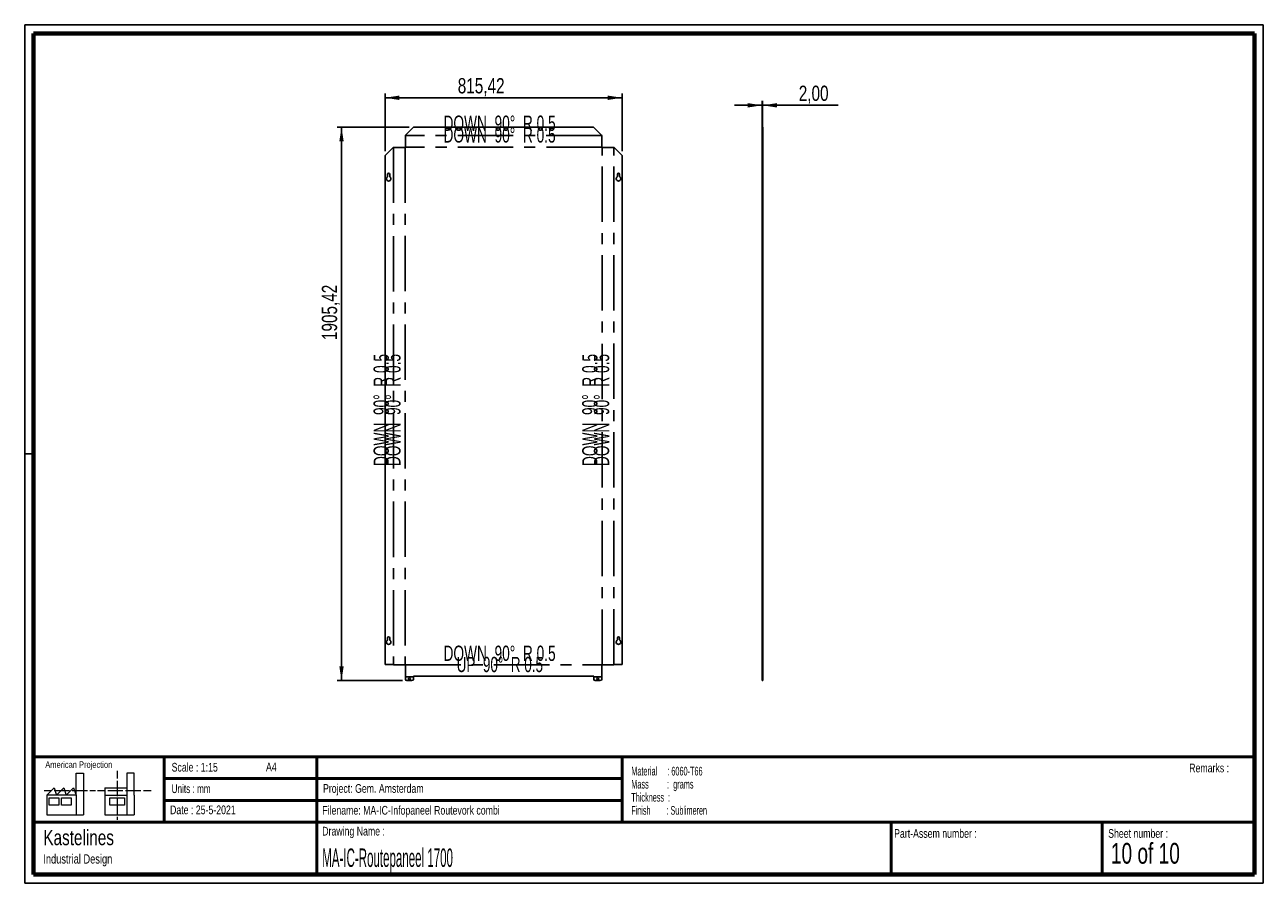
# Paper-space layout 'Sheet6' of a CAD drawing. Header units: millimetres. Extents: x 7 to 291, y 7 to 204.
import ezdxf

# ---------------------------------------------------------------- set-up
doc = ezdxf.new("R2010")
doc.units = ezdxf.units.MM
doc.linetypes.add('CENTERX2', pattern=[20.32, 12.7, -2.54, 2.54, -2.54])
for name, color, linetype in [('BORDERS', 7, 'Continuous'), ('DRAWING', 7, 'Continuous'), ('TEXT_SHEET_FORMAT', 7, 'Continuous')]:
    doc.layers.add(name, color=color, linetype=linetype)
doc.styles.add('SLDTEXTSTYLE0', font='TXT', dxfattribs={"width": 0.7})
doc.styles.add('SLDTEXTSTYLE1', font='TXT', dxfattribs={"width": 0.75})
doc.styles.add('SLDTEXTSTYLE10', font='TXT', dxfattribs={"width": 0.6875})
doc.styles.add('SLDTEXTSTYLE11', font='TXT', dxfattribs={"width": 0.671875})
doc.styles.add('SLDTEXTSTYLE12', font='TXT', dxfattribs={"width": 0.660714})
doc.styles.add('SLDTEXTSTYLE4', font='TXT', dxfattribs={"width": 0.55})
doc.styles.add('SLDTEXTSTYLE5', font='TXT', dxfattribs={"width": 0.605})
doc.styles.add('SLDTEXTSTYLE7', font='TXT', dxfattribs={"width": 0.467045})
doc.styles.add('SLDTEXTSTYLE9', font='TXT', dxfattribs={"width": 0.568654})
doc.dimstyles.new('SLDDIMSTYLE11', dxfattribs={"dimtxt": 3.5, "dimasz": 3.302, "dimexe": 0, "dimexo": 0.0625, "dimgap": 0.875, "dimtad": 1, "dimlfac": 15, "dimrnd": 1e-09, "dimzin": 12, "dimdsep": 46, "dimtxsty": 'SLDTEXTSTYLE1', "dimsah": 1, "dimcen": 0.09, "dimadec": 0, "dimazin": 3, "dimtfac": 1, "dimtofl": 0, "dimtmove": 0, "dimatfit": 3, "dimfxl": 1, "dimfrac": 2, "dimtolj": 1, "dimtzin": 12, "dimarcsym": 0})
doc.dimstyles.new('SLDDIMSTYLE12', dxfattribs={"dimtxt": 3.5, "dimasz": 3.302, "dimexe": 0, "dimexo": 0.0625, "dimgap": 0.875, "dimtad": 1, "dimlfac": 15, "dimrnd": 1e-09, "dimzin": 12, "dimdsep": 46, "dimtxsty": 'SLDTEXTSTYLE1', "dimsah": 1, "dimcen": 0.09, "dimadec": 0, "dimazin": 3, "dimtfac": 1, "dimtmove": 0, "dimatfit": 0, "dimfxl": 1, "dimfrac": 2, "dimtolj": 1, "dimtzin": 12, "dimarcsym": 0})

# ---------------------------------------------------------------- blocks, each defined once
blk = doc.blocks.new('SW_NOTE_0_37')
at = {"layer": 'TEXT_SHEET_FORMAT', "color": 0, "char_height": 2, "attachment_point": 1}
for s, insert, style in [('Material     : 6060-T66', (0, 2.58), 'SLDTEXTSTYLE5'), ('Mass         :  grams', (0, -0.42), 'SLDTEXTSTYLE4'), ('Thickness  :', (0, -3.42), 'SLDTEXTSTYLE5'), ('Finish        : Sublimeren', (0, -6.42), 'SLDTEXTSTYLE9')]:
    blk.add_mtext(s, dxfattribs=dict(at, insert=insert, style=style))
blk = doc.blocks.new('SW_NOTE_0_38')
at = {"layer": 'DRAWING', "color": 0, "attachment_point": 1, "style": 'SLDTEXTSTYLE1'}
for s, insert, char_height in [('Kastelines', (0, 4.51), 3.5), ('Industrial Design', (0, -1.09), 2.1167)]:
    blk.add_mtext(s, dxfattribs=dict(at, insert=insert, char_height=char_height))
blk = doc.blocks.new('_D_67')
at = {"layer": 'DRAWING', "color": 7}
for p, q in [((94.71, 180.3), (78.2, 180.3)), ((79.2, 53.28), (79.2, 180.3)), ((93.18, 53.28), (78.2, 53.28))]:
    blk.add_line(p, q, dxfattribs=at)
for points in [[(79.2, 180.3), (78.7, 177), (79.71, 177)], [(79.2, 53.28), (79.71, 56.58), (78.7, 56.58)]]:
    blk.add_solid(points, dxfattribs=at)
at = {"layer": 'DRAWING', "color": 7, "insert": (74.69, 131.43), "char_height": 3.5, "attachment_point": 1, "rotation": 90, "style": 'SLDTEXTSTYLE1'}
blk.add_mtext('1905,42', dxfattribs=at)
blk = doc.blocks.new('_D_68')
at = {"layer": 'DRAWING', "color": 7}
for p, q in [((89.18, 174.78), (89.18, 188.03)), ((143.54, 174.78), (143.54, 188.03)), ((89.18, 187.03), (143.54, 187.03))]:
    blk.add_line(p, q, dxfattribs=at)
for points in [[(89.18, 187.03), (92.48, 186.52), (92.48, 187.53)], [(143.54, 187.03), (140.24, 187.53), (140.24, 186.52)]]:
    blk.add_solid(points, dxfattribs=at)
at = {"layer": 'DRAWING', "color": 7, "insert": (105.86, 191.54), "char_height": 3.5, "attachment_point": 1, "style": 'SLDTEXTSTYLE1'}
blk.add_mtext('815,42', dxfattribs=at)
blk = doc.blocks.new('_D_69')
at = {"layer": 'DRAWING', "color": 7}
for p, q in [((175.65, 185.3), (169.3, 185.3)), ((175.65, 176.61), (175.65, 186.3)), ((175.65, 185.3), (175.78, 185.3)), ((175.78, 176.61), (175.78, 186.3)), ((175.78, 185.3), (193.11, 185.3))]:
    blk.add_line(p, q, dxfattribs=at)
for points in [[(175.65, 185.3), (172.35, 185.8), (172.35, 184.79)], [(175.78, 185.3), (179.09, 184.79), (179.09, 185.8)]]:
    blk.add_solid(points, dxfattribs=at)
at = {"layer": 'DRAWING', "color": 7, "insert": (184.06, 189.81), "char_height": 3.5, "attachment_point": 1, "style": 'SLDTEXTSTYLE1'}
blk.add_mtext('2,00', dxfattribs=at)

psp = doc.layouts.new('Sheet6')

# ---------------------------------------------------------------- linework, layer by layer
at = {"color": 7, "linetype": 'Continuous', "lineweight": 25}
for p, q in [((95.70857, 180.30401), (93.87524, 178.47067)), ((137.01834, 180.30401), (95.70857, 180.30401)), ((138.85167, 178.47067), (137.01834, 180.30401)), ((175.6511, 180.30401), (175.78444, 180.30401)), ((175.6511, 178.47067), (175.6511, 180.30401)), ((175.78444, 178.47067), (175.78444, 180.30401)), ((93.84191, 178.31359), (93.87524, 178.47067)), ((93.84191, 175.64473), (93.84191, 178.31359)), ((138.85167, 178.47067), (138.885, 178.31359)), ((138.885, 178.31359), (138.885, 175.64473)), ((175.6511, 178.47067), (175.78444, 178.47067)), ((175.6511, 178.47067), (175.6511, 178.31359)), ((175.6511, 178.31359), (175.78444, 178.31359)), ((175.6511, 178.31359), (175.6511, 175.64473)), ((175.78444, 178.47067), (175.78444, 178.31359)), ((175.78444, 178.31359), (175.78444, 175.64473)), ((91.01596, 175.61139), (89.18263, 173.77806)), ((89.18263, 173.77806), (89.18263, 56.9683)), ((91.01596, 175.61139), (91.17304, 175.64473)), ((91.17304, 175.64473), (93.84191, 175.64473)), ((138.885, 175.64473), (141.55387, 175.64473)), ((141.55387, 175.64473), (141.71095, 175.61139)), ((143.54428, 173.77806), (141.71095, 175.61139)), ((143.54428, 56.9683), (143.54428, 173.77806)), ((175.6511, 175.64473), (175.78444, 175.64473)), ((175.6511, 175.64473), (175.6511, 175.61139)), ((175.6511, 175.61139), (175.78444, 175.61139)), ((175.6511, 173.77806), (175.6511, 175.61139)), ((175.6511, 173.77806), (175.78444, 173.77806)), ((175.6511, 56.9683), (175.6511, 173.77806)), ((175.78444, 175.64473), (175.78444, 175.61139)), ((175.78444, 173.77806), (175.78444, 175.61139)), ((175.78444, 56.9683), (175.78444, 173.77806)), ((89.78263, 169.45651), (89.78263, 168.9361)), ((90.2493, 168.9361), (90.2493, 169.45651)), ((142.47761, 169.45651), (142.47761, 168.9361)), ((142.94428, 168.9361), (142.94428, 169.45651)), ((89.78263, 63.12318), (89.78263, 62.60276)), ((90.2493, 62.60276), (90.2493, 63.12318)), ((142.47761, 63.12318), (142.47761, 62.60276)), ((142.94428, 62.60276), (142.94428, 63.12318)), ((89.18263, 56.9683), (91.01596, 56.9683)), ((91.17304, 56.93496), (91.01596, 56.9683)), ((93.84191, 56.93496), (91.17304, 56.93496)), ((93.84191, 56.93496), (93.84191, 53.60902)), ((141.55387, 56.93496), (138.885, 56.93496)), ((138.885, 53.60902), (138.885, 56.93496)), ((141.71095, 56.9683), (141.55387, 56.93496)), ((141.71095, 56.9683), (143.54428, 56.9683)), ((175.78444, 56.9683), (175.6511, 56.9683)), ((175.6511, 56.9683), (175.6511, 56.93496)), ((175.6511, 56.93496), (175.78444, 56.93496)), ((175.6511, 53.60902), (175.6511, 56.93496)), ((175.78444, 56.9683), (175.78444, 56.93496)), ((175.78444, 53.60902), (175.78444, 56.93496)), ((95.69679, 54.2661), (137.03012, 54.2661)), ((95.69679, 53.60902), (95.69679, 54.2661)), ((137.03012, 54.2661), (137.03012, 53.60902)), ((94.17524, 53.27569), (95.36345, 53.27569)), ((137.36345, 53.27569), (138.55167, 53.27569)), ((175.6511, 53.60902), (175.78444, 53.60902)), ((175.6511, 53.27569), (175.6511, 53.60902)), ((175.78444, 53.27569), (175.6511, 53.27569)), ((175.78444, 53.60902), (175.78444, 53.27569))]:
    psp.add_line(p, q, dxfattribs=at)
at = {"color": 7, "linetype": 'CENTERX2'}
for p, q in [((138.86834, 178.39213), (93.85857, 178.39213)), ((91.0945, 175.62806), (91.0945, 56.95163)), ((93.78491, 175.64473), (93.78491, 56.93496)), ((138.885, 175.70172), (93.84191, 175.70172)), ((138.94199, 56.93496), (138.94199, 175.64473)), ((141.63241, 56.95163), (141.63241, 175.62806)), ((93.84191, 56.87797), (138.885, 56.87797)), ((93.84191, 54.18756), (95.69679, 54.18756)), ((137.03012, 54.18756), (138.885, 54.18756))]:
    psp.add_line(p, q, dxfattribs=at)
at = {"color": 7, "linetype": 'Continuous', "lineweight": 25}
for centre in [(94.76841, 53.67569), (137.9585, 53.67569)]:
    psp.add_circle(centre, 0.23333, dxfattribs=at)
for centre, radius, start, end in [((90.01596, 168.45651), 0.53333, 115.9444798, 64.0555202), ((90.01596, 169.45651), 0.23333, 0, 180), ((142.71095, 168.45651), 0.53333, 115.9444798, 64.0555202), ((142.71095, 169.45651), 0.23333, 360, 180), ((90.01596, 62.12318), 0.53333, 115.9444798, 64.0555202), ((90.01596, 63.12318), 0.23333, 360, 180), ((142.71095, 62.12318), 0.53333, 115.9444798, 64.0555202), ((142.71095, 63.12318), 0.23333, 360, 180), ((94.17524, 53.60902), 0.33333, 180, 270), ((95.36345, 53.60902), 0.33333, 270, 0), ((137.36345, 53.60902), 0.33333, 180, 270), ((138.55167, 53.60902), 0.33333, 270, 360)]:
    psp.add_arc(centre, radius, start, end, dxfattribs=at)
at = {"layer": 'BORDERS', "lineweight": 70}
for p, q in [((8.56964, 8.78391), (8.56964, 201.78391)), ((8.56964, 201.78391), (288.56964, 201.78391)), ((288.56964, 201.78391), (288.56964, 8.78391)), ((288.56964, 8.78391), (8.56964, 8.78391))]:
    psp.add_line(p, q, dxfattribs=at)
at = {"layer": 'BORDERS', "lineweight": 50}
for p, q in [((8.56964, 35.78391), (288.56964, 35.78391)), ((38.56964, 35.78391), (38.56964, 20.78391)), ((73.56964, 35.78391), (73.56964, 8.78391)), ((143.56964, 35.78391), (143.56964, 20.78391)), ((38.56964, 30.78391), (143.56964, 30.78391)), ((38.56964, 25.78391), (143.56964, 25.78391)), ((8.56964, 20.78391), (288.56964, 20.78391)), ((205.22248, 8.78391), (205.22248, 20.78391)), ((253.65091, 8.78391), (253.65091, 20.78391))]:
    psp.add_line(p, q, dxfattribs=at)
at = {"layer": 'TEXT_SHEET_FORMAT'}
for p, q in [((6.56964, 203.78391), (290.56964, 203.78391)), ((6.56964, 203.78391), (6.56964, 6.78391)), ((290.56964, 203.78391), (290.56964, 6.78391)), ((6.56964, 105.28391), (8.62154, 105.28391)), ((6.56964, 6.78391), (290.56964, 6.78391))]:
    psp.add_line(p, q, dxfattribs=at)
at = {"layer": 'TEXT_SHEET_FORMAT', "color": 7, "linetype": 'Continuous', "lineweight": 18}
for p, q in [((18.32083, 26.9711), (18.32083, 32.03614)), ((18.32083, 32.03614), (20.00272, 32.03614)), ((20.00272, 32.03614), (20.00272, 22.47041)), ((27.73283, 32.59601), (27.73283, 30.83891)), ((31.65419, 32.03173), (29.9723, 32.03173)), ((29.9723, 32.03173), (29.9723, 22.466)), ((31.65419, 26.96677), (31.65419, 32.03173)), ((11.59327, 26.9711), (13.27516, 28.65945)), ((13.27516, 28.65945), (13.83747, 26.9711)), ((13.83747, 26.9711), (15.51936, 28.65945)), ((15.51936, 28.65945), (16.08135, 26.9711)), ((16.08135, 26.9711), (17.76324, 28.65945)), ((17.76324, 28.65945), (18.32083, 26.9711)), ((24.92663, 28.65504), (24.92663, 26.96677)), ((24.92663, 28.65504), (29.9723, 28.65504)), ((27.73283, 30.25163), (27.73283, 28.48989)), ((27.73283, 28.48989), (27.73283, 26.72822)), ((10.98087, 28.09973), (12.736, 28.09973)), ((18.32083, 26.9711), (11.59327, 26.9711)), ((11.59327, 26.9711), (11.59327, 22.47041)), ((12.15558, 26.41147), (14.39946, 26.41147)), ((12.15558, 24.72312), (12.15558, 26.41147)), ((13.32099, 28.09973), (15.07597, 28.09973)), ((14.39946, 26.41147), (14.39946, 24.72312)), ((14.95705, 26.41147), (17.20125, 26.41147)), ((14.95705, 24.72312), (14.95705, 26.41147)), ((15.07597, 28.09973), (16.83094, 28.09973)), ((17.20125, 26.41147), (17.20125, 24.72312)), ((17.41593, 28.09973), (19.17107, 28.09973)), ((18.32083, 26.9711), (18.32083, 22.47041)), ((19.17107, 28.09973), (20.92604, 28.09973)), ((21.51103, 28.09973), (22.80891, 28.09973)), ((23.24474, 28.09532), (24.99523, 28.09532)), ((24.92663, 26.96677), (29.9723, 26.96677)), ((24.92663, 26.96677), (24.92663, 22.466)), ((25.58022, 28.09532), (27.3352, 28.09532)), ((26.05094, 26.40705), (29.41472, 26.40705)), ((26.05094, 24.71871), (26.05094, 26.40705)), ((27.3352, 28.09532), (29.09025, 28.09532)), ((27.73283, 26.14086), (27.73283, 24.37927)), ((29.41472, 26.40705), (29.41472, 24.71871)), ((29.67524, 28.09532), (31.43029, 28.09532)), ((31.43029, 28.09532), (33.18527, 28.09532)), ((31.65419, 26.96677), (31.65419, 22.466)), ((33.77026, 28.09532), (35.52524, 28.09532)), ((14.39946, 24.72312), (12.15558, 24.72312)), ((17.20125, 24.72312), (14.95705, 24.72312)), ((29.41472, 24.71871), (26.05094, 24.71871)), ((27.73283, 24.37927), (27.73283, 22.61752)), ((11.59327, 22.47041), (18.32083, 22.47041)), ((18.32083, 22.47041), (20.00272, 22.47041)), ((24.92663, 22.466), (31.65419, 22.466)), ((27.73283, 22.03017), (27.73283, 21.34201))]:
    psp.add_line(p, q, dxfattribs=at)

# ---------------------------------------------------------------- block references
at = {"layer": 'DRAWING'}
psp.add_blockref('SW_NOTE_0_38', (10.8265, 14.51099), dxfattribs=at)
at = {"layer": 'TEXT_SHEET_FORMAT', "color": 218}
psp.add_blockref('SW_NOTE_0_37', (145.65263, 30.93094), dxfattribs=at)

# ---------------------------------------------------------------- texts
at = {"color": 7, "linetype": 'Continuous', "lineweight": 0, "char_height": 3.5, "attachment_point": 2}
for s, insert, style in [('DOWN  90°  R 0.5', (115.45321, 182.94), 'SLDTEXTSTYLE11'), ('DOWN  90°  R 0.5', (115.45321, 180.24959), 'SLDTEXTSTYLE11'), ('DOWN  90°  R 0.5', (115.45321, 61.30579), 'SLDTEXTSTYLE11'), ('UP  90°  R 0.5', (115.51519, 58.73543), 'SLDTEXTSTYLE12')]:
    psp.add_mtext(s, dxfattribs=dict(at, insert=insert, style=style))
at = {"color": 7, "linetype": 'Continuous', "lineweight": 0, "char_height": 3.5, "attachment_point": 2, "rotation": 90, "style": 'SLDTEXTSTYLE11'}
for insert in [(86.54663, 115.3796), (89.23705, 115.3796), (134.39413, 115.3796), (137.08454, 115.3796)]:
    psp.add_mtext('DOWN  90°  R 0.5', dxfattribs=dict(at, insert=insert))
at = {"layer": 'TEXT_SHEET_FORMAT', "attachment_point": 1}
for s, insert, char_height, style in [('American Projection', (11.27718, 34.75566), 1.5, 'SLDTEXTSTYLE1'), ('Scale : 1:15', (40.24539, 34.40823), 2, 'SLDTEXTSTYLE1'), ('A4', (61.89056, 34.48622), 2, 'SLDTEXTSTYLE1'), ('Remarks :', (273.59555, 34.23584), 2, 'SLDTEXTSTYLE1'), ('Units : mm', (40.23933, 29.47613), 2, 'SLDTEXTSTYLE0'), ('Project: Gem. Amsterdam', (74.95639, 29.53804), 2, 'SLDTEXTSTYLE1'), ('Date : 25-5-2021', (39.88654, 24.62176), 2, 'SLDTEXTSTYLE1'), ('Filename: MA-IC-Infopaneel Routevork combi', (74.79769, 24.5313), 2, 'SLDTEXTSTYLE1'), ('Drawing Name :', (74.7803, 19.73653), 2, 'SLDTEXTSTYLE1'), ('Part-Assem number :', (205.92658, 19.21038), 2, 'SLDTEXTSTYLE1'), ('Sheet number :', (255.01123, 19.21038), 2, 'SLDTEXTSTYLE1'), ('10 of 10', (255.63428, 16.03963), 4.7625, 'SLDTEXTSTYLE10')]:
    psp.add_mtext(s, dxfattribs=dict(at, insert=insert, char_height=char_height, style=style))
at = {"layer": 'TEXT_SHEET_FORMAT', "color": 218, "insert": (74.7803, 14.76167), "char_height": 4.2333333, "attachment_point": 1, "style": 'SLDTEXTSTYLE7'}
psp.add_mtext('MA-IC-Routepaneel 1700', dxfattribs=at)

# ---------------------------------------------------------------- dimensions: what is measured, and where the dimension line sits
at = {"layer": 'DRAWING', "color": 7}
dim = psp.add_linear_dim(base=(143.54428, 187.02609), p1=(89.18263, 173.77806), p2=(143.54428, 173.77806), dimstyle='SLDDIMSTYLE11', dxfattribs=at)
dim.commit()
dim.dimension.update_dxf_attribs({"geometry": '_D_68', "text_midpoint": (112.97258, 187.02609), "dimtype": 160})
for base, p1, p2, angle, dimstyle, picture, middle in [((175.78444, 185.29559), (175.6511, 175.61139), (175.78444, 175.61139), 0, 'SLDDIMSTYLE12', '_D_69', (188.58322, 185.29559)), ((79.20426, 180.30401), (94.17524, 53.27569), (95.70857, 180.30401), 90, 'SLDDIMSTYLE11', '_D_67', (79.20426, 139.83305))]:
    dim = psp.add_linear_dim(base=base, p1=p1, p2=p2, angle=angle, dimstyle=dimstyle, dxfattribs=at)
    dim.commit()
    dim.dimension.update_dxf_attribs({"geometry": picture, "text_midpoint": middle, "dimtype": 160})

doc.saveas('drawing.dxf')
